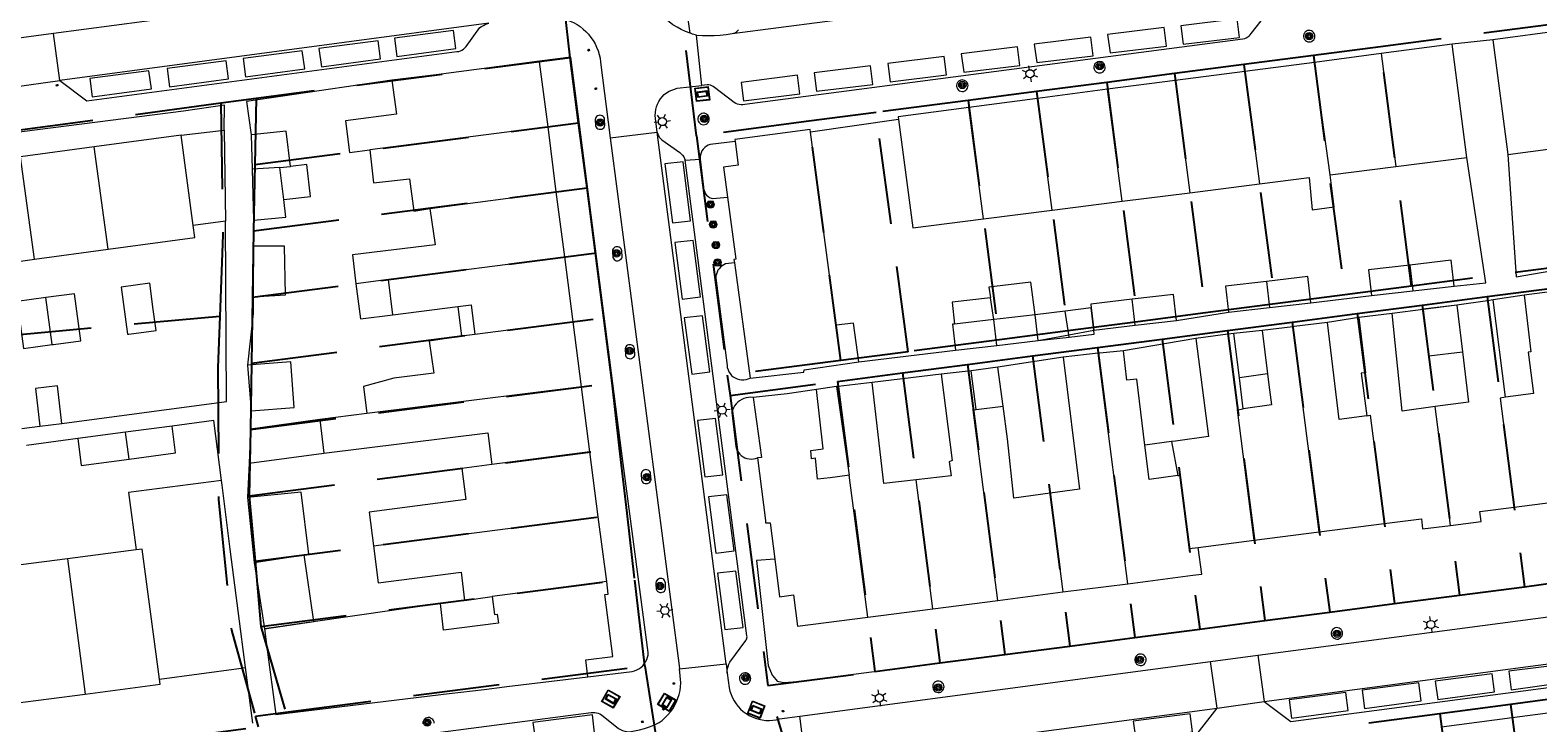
# Model space of a CAD drawing. Header units: metres. Extents: x 89872 to 94585, y 463299 to 469000.
# Tile 195 of 230: x 91169 to 91280, y 466118 to 466169. Entities that reach past the tile are written whole.
import ezdxf
from ezdxf.enums import TextEntityAlignment as Align

# ---------------------------------------------------------------- set-up
doc = ezdxf.new("R2010")
doc.units = ezdxf.units.M
doc.linetypes.add('HIDDEN', pattern=[9.525, 6.35, -3.175])
doc.layers.get('0').update_dxf_attribs({"linetype": 'CONTINUOUS'})
for name, color, linetype, lineweight in [('B-WE-GR-BOOM-S', 251, 'CONTINUOUS', 13), ('B-WE-IE-MEUBILAIR_WEGMEUBILAIR_PAAL-G', 251, 'CONTINUOUS', 13), ('B-WE-IE-TERREINAFSCHEIDING_KUNSTMATIG_MUUR-G', 251, 'CONTINUOUS', 13), ('B-WE-KL-ET_LS_OV_LICHTMAST-S', 251, 'CONTINUOUS', 13), ('B-WE-OG-TOPOGRAFIE_BEBOUWING-GV', 251, 'CONTINUOUS', 13), ('B-WE-OG-TOPOGRAFIE_BEBOUWING_LUIFEL-GV', 251, 'CONTINUOUS', 13), ('B-WE-OG-TOPOGRAFIE_HUISNUMMER-T25', 251, 'CONTINUOUS', 13), ('B-WE-VH-VERHARDING-GV', 251, 'CONTINUOUS', 13), ('B-WE-VV-VERKEERSTEKEN-G', 251, 'CONTINUOUS', 13), ('Percelen', 10, 'HIDDEN', 25)]:
    doc.layers.add(name, color=color, linetype=linetype, lineweight=lineweight)
doc.styles.get("Standard").update_dxf_attribs({"font": 'isocp.shx'})

# ---------------------------------------------------------------- blocks, each defined once
blk = doc.blocks.new('Q_BOOM')
for radius in [0.27, 0.18, 0.09]:
    blk.add_circle((0, 0), radius)
blk = doc.blocks.new('Q_VERKEERSBORD')
for points in [[(-0.5, 0.5), (0.5, 0.5), (0.5, -0.5), (-0.5, -0.5)], [(-0.37, 0.22), (0.36, 0.22), (0.36, -0.21), (-0.37, -0.21)]]:
    blk.add_lwpolyline(points, close=True)
for points in [[(-0.44, 0.46), (0.44, 0.46, -0.414214), (0.46, 0.44), (0.46, -0.44, -0.414214), (0.44, -0.46), (-0.44, -0.46, -0.414214), (-0.46, -0.44), (-0.46, 0.44), (-0.46, 0.44), (-0.46, 0.45), (-0.46, 0.45), (-0.46, 0.45), (-0.46, 0.45), (-0.46, 0.45), (-0.46, 0.45), (-0.46, 0.46), (-0.46, 0.46), (-0.46, 0.46), (-0.45, 0.46), (-0.45, 0.46), (-0.45, 0.46), (-0.45, 0.46), (-0.45, 0.46), (-0.45, 0.46), (-0.44, 0.46), (-0.44, 0.46)], [(-0.29, 0.16), (0.28, 0.16, -0.414214), (0.3, 0.14), (0.3, -0.13, -0.414214), (0.28, -0.16), (-0.29, -0.16, -0.414214), (-0.31, -0.13), (-0.31, 0.14), (-0.31, 0.14), (-0.31, 0.14), (-0.31, 0.14), (-0.31, 0.15), (-0.31, 0.15), (-0.31, 0.15), (-0.3, 0.15), (-0.3, 0.15), (-0.3, 0.15), (-0.3, 0.16), (-0.3, 0.16), (-0.3, 0.16), (-0.3, 0.16), (-0.29, 0.16), (-0.29, 0.16), (-0.29, 0.16), (-0.29, 0.16), (-0.29, 0.16)]]:
    blk.add_lwpolyline(points, format="xyb")
blk = doc.blocks.new('Q_LICHTMAST')
for points in [[(-0.26, 0.15), (-0.52, 0.3)], [(0, 0.3), (0, 0.6)], [(0.26, 0.15), (0.52, 0.3)], [(-0.26, -0.15), (-0.52, -0.3)], [(0, -0.3), (0, -0.6)], [(0.26, -0.15), (0.52, -0.3)]]:
    blk.add_lwpolyline(points)
blk.add_circle((0, 0), 0.3)
blk = doc.blocks.new('Q_PAAL_STEEN')
for points in [[(-0.5, 0.5), (0.5, 0.5), (0.5, -0.5), (-0.5, -0.5)], [(-0.1, 0.3), (0.1, 0.3), (0.1, -0.3), (-0.1, -0.3)]]:
    blk.add_lwpolyline(points, close=True)
blk.add_lwpolyline([(-0.4, 0.5), (0.4, 0.5, -0.414214), (0.5, 0.4), (0.5, -0.4, -0.414214), (0.4, -0.5), (-0.4, -0.5, -0.414214), (-0.5, -0.4), (-0.5, 0.4), (-0.5, 0.4), (-0.5, 0.4), (-0.5, 0.4), (-0.5, 0.4), (-0.5, 0.5), (-0.5, 0.5), (-0.5, 0.5), (-0.5, 0.5), (-0.5, 0.5), (-0.5, 0.5), (-0.5, 0.5), (-0.5, 0.5), (-0.5, 0.5), (-0.4, 0.5), (-0.4, 0.5), (-0.4, 0.5), (-0.4, 0.5), (-0.4, 0.5)], format="xyb")
blk = doc.blocks.new('Q_PAALTJE')
at = {"xscale": 0.1, "yscale": 0.1, "zscale": 0.01}
blk.add_blockref('Q_PAAL_STEEN', (0, 0), dxfattribs=at)

msp = doc.modelspace()

# ---------------------------------------------------------------- linework, layer by layer
at = {"layer": 'B-WE-IE-TERREINAFSCHEIDING_KUNSTMATIG_MUUR-G'}
for p, q in [((91179.89, 466161.68), (91183.06, 466162.03)), ((91183.17, 466155.32), (91180.79, 466155.01))]:
    msp.add_line(p, q, dxfattribs=at)
at = {"layer": 'B-WE-OG-TOPOGRAFIE_BEBOUWING-GV'}
for p, q in [((91281.8, 466169.38), (91276.68, 466168.71)), ((91273.67, 466168.37), (91268.44, 466167.69)), ((91274.76, 466160.02), (91273.67, 466168.37)), ((91276.68, 466168.71), (91277.77, 466160.25)), ((91263.5, 466167.04), (91258.37, 466166.37)), ((91268.44, 466167.69), (91263.5, 466167.04)), ((91264.67, 466158.74), (91263.5, 466167.04)), ((91268.44, 466167.69), (91269.52, 466159.35)), ((91258.37, 466166.37), (91253.23, 466165.7)), ((91258.37, 466166.37), (91259.45, 466158.08)), ((91248.25, 466165.05), (91243.08, 466164.38)), ((91253.23, 466165.7), (91248.25, 466165.05)), ((91249.32, 466156.79), (91248.25, 466165.05)), ((91253.23, 466165.7), (91254.31, 466157.42)), ((91243.08, 466164.38), (91238.02, 466163.72)), ((91239.1, 466155.49), (91238.02, 466163.72)), ((91244.16, 466156.14), (91243.08, 466164.38)), ((91179.89, 466161.68), (91173.47, 466160.81)), ((91180.79, 466155.01), (91179.89, 466161.68)), ((91185.06, 466161.69), (91185.13, 466159.16)), ((91206.96, 466162.29), (91193.81, 466160.59)), ((91207.57, 466157.5), (91206.96, 466162.29)), ((91173.47, 466160.81), (91168.04, 466160.07)), ((91174.5, 466153.25), (91173.47, 466160.81)), ((91277.77, 466160.25), (91282.9, 466160.92)), ((91169.07, 466152.51), (91168.04, 466160.07)), ((91187.18, 466159.28), (91185.13, 466159.16)), ((91185.13, 466159.16), (91185.23, 466155.41)), ((91264.67, 466158.74), (91269.52, 466159.35)), ((91269.52, 466159.35), (91274.76, 466160.02)), ((91254.31, 466157.42), (91259.45, 466158.08)), ((91198.25, 466156.25), (91207.57, 466157.5)), ((91208.2, 466152.69), (91207.57, 466157.5)), ((91249.32, 466156.79), (91254.31, 466157.42)), ((91239.1, 466155.49), (91244.16, 466156.14)), ((91244.16, 466156.14), (91249.32, 466156.79)), ((91163.65, 466151.77), (91169.07, 466152.51)), ((91169.07, 466152.51), (91174.5, 466153.25)), ((91195.18, 466151.01), (91208.2, 466152.69)), ((91208.81, 466147.91), (91208.2, 466152.69)), ((91220.71, 466152.26), (91221.87, 466143.75)), ((91270.54, 466152.09), (91270.76, 466150.18)), ((91195.18, 466151.01), (91192.78, 466150.7)), ((91195.5, 466148.41), (91195.18, 466151.01)), ((91259.98, 466150.88), (91260.2, 466148.96)), ((91267.72, 466149.83), (91270.76, 466150.18)), ((91270.76, 466150.18), (91273.81, 466150.53)), ((91170.38, 466146.22), (91169.91, 466149.69)), ((91250.27, 466147.64), (91250.05, 466149.56)), ((91260.2, 466148.96), (91263.25, 466149.31)), ((91277.6, 466142.33), (91276.69, 466149.51)), ((91281.07, 466150.14), (91278.99, 466149.87)), ((91195.5, 466148.41), (91200.3, 466149.03)), ((91240.08, 466146.15), (91239.86, 466148.07)), ((91247.04, 466148.93), (91247.23, 466147.29)), ((91250.27, 466147.64), (91253.32, 466147.99)), ((91257.16, 466148.61), (91260.2, 466148.96)), ((91269.25, 466148.51), (91266.78, 466148.21)), ((91208.81, 466147.91), (91201.57, 466146.97)), ((91209.43, 466143.11), (91208.81, 466147.91)), ((91247.23, 466147.29), (91250.27, 466147.64)), ((91247.23, 466147.29), (91247.23, 466147.29)), ((91257.98, 466143.76), (91257.57, 466147.04)), ((91261.91, 466147.54), (91259.64, 466147.25)), ((91259.64, 466147.25), (91260.04, 466144.05)), ((91263.86, 466132.41), (91261.91, 466147.54)), ((91237.03, 466145.8), (91240.08, 466146.15)), ((91240.08, 466146.15), (91243.12, 466146.51)), ((91187.98, 466144.95), (91184.79, 466144.7)), ((91184.79, 466144.7), (91185.05, 466141.33)), ((91247.54, 466145.58), (91244.96, 466145.3)), ((91249.73, 466128.58), (91247.54, 466145.58)), ((91240.15, 466144.56), (91238.17, 466144.28)), ((91238.55, 466141.44), (91238.17, 466144.28)), ((91240.55, 466141.68), (91240.15, 466144.56)), ((91209.43, 466143.11), (91193.59, 466141.13)), ((91210.05, 466138.31), (91209.43, 466143.11)), ((91228.24, 466143.12), (91229.19, 466136.59)), ((91238.55, 466141.44), (91240.55, 466141.68)), ((91273.55, 466132.88), (91272.42, 466141.64)), ((91169.46, 466140.2), (91171.09, 466140.41)), ((91179.22, 466140.21), (91175.8, 466139.76)), ((91193.59, 466141.13), (91190.13, 466140.7)), ((91175.8, 466139.76), (91172.26, 466139.28)), ((91176.06, 466137.77), (91175.8, 466139.76)), ((91210.05, 466138.31), (91202.81, 466137.37)), ((91210.67, 466133.52), (91210.05, 466138.31)), ((91230.56, 466126.12), (91229.19, 466136.59)), ((91235.35, 466126.73), (91234.13, 466136.23)), ((91244, 466135.25), (91244.95, 466127.97)), ((91278.25, 466134.23), (91283.05, 466134.85)), ((91194.09, 466131.38), (91210.67, 466133.52)), ((91211.29, 466128.73), (91210.67, 466133.52)), ((91259.07, 466131.79), (91263.86, 466132.41)), ((91263.86, 466132.41), (91268.66, 466133.02)), ((91254.93, 466131.26), (91259.07, 466131.79)), ((91171.51, 466130.42), (91166.15, 466129.73)), ((91176.58, 466131.07), (91171.51, 466130.42)), ((91171.51, 466130.42), (91172.82, 466120.44)), ((91211.29, 466128.73), (91202.85, 466127.64)), ((91240.14, 466127.35), (91244.95, 466127.97)), ((91244.95, 466127.97), (91249.73, 466128.58)), ((91235.35, 466126.73), (91240.14, 466127.35)), ((91230.56, 466126.12), (91235.35, 466126.73)), ((91167.46, 466119.75), (91172.82, 466120.44)), ((91283.31, 466119.38), (91278.09, 466118.68)), ((91278.09, 466118.68), (91272.88, 466117.99)), ((91278.09, 466118.68), (91279.53, 466107.88))]:
    msp.add_line(p, q, dxfattribs=at)
for points in [[(91206.33, 466167.12), (91198.72, 466166.11), (91195.44, 466165.72)], [(91206.96, 466162.29), (91206.34, 466167.08), (91206.33, 466167.12)], [(91195.44, 466165.72), (91195.78, 466163.23), (91192.01, 466162.72), (91192.32, 466160.4), (91193.81, 466160.59)], [(91238.02, 466163.72), (91232.8, 466163.03), (91232.82, 466162.83)], [(91232.82, 466162.83), (91233.87, 466154.83), (91239.1, 466155.49)], [(91187.96, 466159.36), (91187.63, 466161.96), (91185.06, 466161.69)], [(91226.32, 466161.9), (91226.29, 466162.09), (91220.74, 466161.35), (91220.76, 466161.2)], [(91229.89, 466144.94), (91229.49, 466147.79), (91228.22, 466147.64), (91226.32, 466161.9)], [(91193.81, 466160.59), (91194.09, 466158.15), (91196.74, 466158.45), (91197.07, 466156.07), (91198.25, 466156.25)], [(91220.76, 466161.2), (91221, 466159.45), (91219.9, 466159.31), (91220.2, 466157.09)], [(91259.45, 466158.08), (91263.12, 466158.54), (91263.33, 466156.17), (91264.97, 466156.38), (91264.67, 466158.74)], [(91185.23, 466155.41), (91187.61, 466155.61), (91187.46, 466156.92)], [(91220.2, 466157.09), (91220.81, 466152.51), (91220.68, 466152.49), (91220.71, 466152.26)], [(91198.25, 466156.25), (91198.64, 466153.57), (91192.54, 466152.83), (91192.78, 466150.7)], [(91174.5, 466153.25), (91180.91, 466154.12), (91180.79, 466155.01)], [(91273.81, 466150.53), (91273.59, 466152.45), (91270.54, 466152.09)], [(91270.54, 466152.09), (91267.5, 466151.74), (91267.72, 466149.83)], [(91175.47, 466150.45), (91175.94, 466146.98), (91176.04, 466147), (91178.05, 466147.27), (91177.84, 466148.82), (91177.58, 466150.74), (91175.47, 466150.45)], [(91192.78, 466150.7), (91193.12, 466148.11), (91195.5, 466148.41)], [(91259.98, 466150.88), (91256.94, 466150.52), (91257.16, 466148.61)], [(91263.25, 466149.31), (91263.03, 466151.23), (91259.98, 466150.88)], [(91169.91, 466149.69), (91167.8, 466149.4), (91168.27, 466145.94), (91170.38, 466146.22)], [(91170.38, 466146.22), (91170.48, 466146.23), (91172.49, 466146.5), (91172.02, 466149.97), (91169.91, 466149.69)], [(91250.05, 466149.56), (91247.01, 466149.2), (91247.04, 466148.93)], [(91253.32, 466147.99), (91253.1, 466149.91), (91250.05, 466149.56)], [(91276.69, 466149.51), (91276.28, 466149.45), (91274.02, 466149.13)], [(91278.99, 466149.87), (91279.47, 466145.69), (91279.27, 466145.66), (91279.67, 466142.6), (91277.6, 466142.33)], [(91266.78, 466148.21), (91267.27, 466144.13), (91266.95, 466144.1), (91267.37, 466140.97)], [(91272.42, 466141.64), (91269.98, 466141.32), (91269.25, 466148.51)], [(91200.58, 466146.83), (91198.19, 466146.47), (91198.53, 466144.11), (91195.59, 466143.75), (91193.34, 466143.12), (91193.59, 466141.13)], [(91236.94, 466147.73), (91236.81, 466147.72), (91237.03, 466145.8)], [(91257.57, 466147.04), (91257.11, 466146.98), (91254.75, 466146.66)], [(91264.46, 466147.85), (91262.01, 466147.55), (91261.91, 466147.54)], [(91267.37, 466140.97), (91265.33, 466140.7), (91264.46, 466147.85)], [(91249.41, 466145.77), (91247.67, 466145.59), (91247.54, 466145.58)], [(91251, 466138.81), (91250.4, 466143.67), (91249.67, 466143.59), (91249.41, 466145.77)], [(91254.75, 466146.66), (91255.7, 466139.43), (91253.25, 466139.1), (91252.95, 466139.06)], [(91185.05, 466141.33), (91188.24, 466141.58), (91187.98, 466144.95)], [(91221.87, 466143.75), (91225.84, 466144.18), (91225.85, 466144.36), (91229.89, 466144.94)], [(91244.96, 466145.3), (91246.18, 466135.55), (91244, 466135.25)], [(91274.43, 466145.68), (91274.87, 466141.96), (91272.42, 466141.64)], [(91235.96, 466144.03), (91236.77, 466137.66), (91236.56, 466137.58), (91236.7, 466136.53), (91234.13, 466136.23)], [(91238.17, 466144.28), (91237.96, 466144.26), (91235.96, 466144.03)], [(91171.09, 466140.41), (91170.78, 466143.17), (91169.14, 466142.99), (91169.46, 466140.2)], [(91226.77, 466142.9), (91224.61, 466142.58), (91222.1, 466142.32)], [(91229.19, 466136.59), (91229.04, 466136.57), (91227.77, 466136.4), (91226.85, 466136.28), (91226.7, 466137.83), (91226.39, 466137.8), (91226.35, 466138.41), (91227.26, 466138.53), (91226.77, 466142.9)], [(91230.88, 466143.43), (91228.37, 466143.13), (91228.24, 466143.12)], [(91234.13, 466136.23), (91231.74, 466135.96), (91230.88, 466143.43)], [(91222.1, 466142.32), (91222.7, 466137.9), (91222.42, 466137.86)], [(91240.14, 466127.35), (91238.33, 466141.41), (91238.55, 466141.44)], [(91244, 466135.25), (91241.33, 466134.88), (91240.87, 466139.26), (91240.55, 466141.68)], [(91259.07, 466131.79), (91257.83, 466141.41), (91258.26, 466141.47)], [(91277.6, 466142.33), (91277.21, 466142.27), (91278.25, 466134.23)], [(91176.06, 466137.77), (91179.48, 466138.23), (91179.22, 466140.21)], [(91267.37, 466140.97), (91267.63, 466141.01), (91268.66, 466133.02)], [(91172.26, 466139.28), (91172.52, 466137.3), (91176.06, 466137.77)], [(91190.43, 466138.22), (91202.51, 466139.72), (91202.81, 466137.37)], [(91202.81, 466137.37), (91200.59, 466137.09), (91200.89, 466134.78), (91193.77, 466133.86), (91194.09, 466131.38)], [(91222.42, 466137.86), (91223.01, 466133.25), (91223, 466133.06), (91223.34, 466133.08), (91223.69, 466130.38)], [(91182.86, 466136.2), (91176, 466135.3), (91176.58, 466131.07)], [(91184.65, 466122.39), (91184.3, 466125.06), (91183.51, 466131.12), (91182.91, 466135.86), (91182.86, 466136.2)], [(91253.44, 466136.55), (91253.57, 466136.57), (91254.27, 466131.17), (91254.93, 466131.26)], [(91273.55, 466132.88), (91275.81, 466133.16), (91275.71, 466133.91), (91278.25, 466134.23)], [(91268.66, 466133.02), (91271.4, 466133.37), (91271.49, 466132.63), (91273.55, 466132.88)], [(91194.09, 466131.38), (91194.44, 466128.65), (91200.55, 466129.44), (91200.79, 466127.35), (91202.85, 466127.64)], [(91249.73, 466128.58), (91254.53, 466129.2), (91255.19, 466129.28), (91254.93, 466131.26)], [(91178.29, 466121.54), (91177.01, 466131.13), (91176.58, 466131.07)], [(91223.69, 466130.38), (91224.04, 466127.62), (91225.07, 466127.75), (91225.36, 466125.45), (91230.56, 466126.12)], [(91209.91, 466121.71), (91209.76, 466122.96), (91211.75, 466123.21), (91211.16, 466127.78), (91211.4, 466127.81), (91211.29, 466128.73)], [(91202.85, 466127.64), (91203.02, 466126.32), (91203.22, 466126.34), (91203.3, 466125.67), (91199.26, 466125.14), (91199.04, 466127.11), (91186.05, 466125.26)], [(91186.05, 466125.26), (91186.22, 466123.9), (91186.87, 466118.93)], [(91178.29, 466121.54), (91184.16, 466122.33), (91184.65, 466122.39)], [(91172.82, 466120.44), (91178.34, 466121.16), (91178.29, 466121.54)], [(91186.87, 466118.93), (91199.66, 466120.47), (91202.24, 466120.78), (91203.76, 466120.97), (91203.92, 466120.99), (91209.91, 466121.71)]]:
    msp.add_lwpolyline(points, dxfattribs=at)
at = {"layer": 'B-WE-OG-TOPOGRAFIE_BEBOUWING_LUIFEL-GV'}
for p, q in [((91187.18, 466159.28), (91187.96, 466159.36)), ((91187.46, 466156.92), (91187.18, 466159.28)), ((91185.21, 466153.47), (91185.21, 466150.38)), ((91185.22, 466153.47), (91185.21, 466153.47)), ((91239.86, 466148.07), (91239.6, 466149.67)), ((91274.02, 466149.13), (91274.43, 466145.68)), ((91200.3, 466149.03), (91200.58, 466146.83)), ((91239.86, 466148.07), (91236.94, 466147.73)), ((91245.11, 466148.69), (91242.9, 466148.42)), ((91243.12, 466146.51), (91242.9, 466148.42)), ((91247.04, 466148.93), (91245.11, 466148.69)), ((91245.39, 466146.94), (91245.11, 466148.69)), ((91271.54, 466148.81), (91271.95, 466145.38)), ((91201.57, 466146.97), (91200.58, 466146.83)), ((91245.41, 466146.77), (91245.39, 466146.94)), ((91243.12, 466146.51), (91245.41, 466146.77)), ((91271.95, 466145.38), (91274.43, 466145.68)), ((91260.04, 466144.05), (91257.98, 466143.76)), ((91258.26, 466141.47), (91257.98, 466143.76)), ((91190.13, 466140.7), (91185, 466139.98)), ((91190.13, 466140.7), (91190.43, 466138.22)), ((91185, 466139.98), (91184.9, 466137.47)), ((91252.95, 466139.06), (91251, 466138.81)), ((91252.95, 466139.06), (91253.44, 466136.55)), ((91184.9, 466137.47), (91190.43, 466138.22)), ((91188.74, 466135.33), (91184.8, 466134.93)), ((91184.8, 466134.93), (91185.28, 466130.14)), ((91185.28, 466130.14), (91188.96, 466130.71))]:
    msp.add_line(p, q, dxfattribs=at)
for points in [[(91187.46, 466156.92), (91189.44, 466157.15), (91189.17, 466159.51), (91187.96, 466159.36)], [(91185.21, 466150.38), (91185.21, 466149.74), (91187.59, 466149.89), (91187.53, 466153.49), (91185.22, 466153.47)], [(91242.9, 466148.42), (91242.57, 466150.82), (91239.48, 466150.45), (91239.6, 466149.67)], [(91200.3, 466149.03), (91201.29, 466149.16), (91201.57, 466146.97)], [(91239.6, 466149.67), (91236.79, 466149.36), (91236.94, 466147.73)], [(91274.02, 466149.13), (91271.54, 466148.83), (91271.54, 466148.81)], [(91242.9, 466148.42), (91240.32, 466148.12), (91239.86, 466148.07)], [(91247.23, 466147.29), (91247.04, 466148.93), (91247.04, 466148.93)], [(91245.41, 466146.77), (91247.26, 466146.99), (91247.23, 466147.29)], [(91260.04, 466144.05), (91260.14, 466143.25), (91260.34, 466141.77), (91258.26, 466141.47)], [(91253.44, 466136.55), (91251.31, 466136.26), (91251, 466138.81)], [(91188.96, 466130.71), (91189.31, 466130.77), (91188.74, 466135.33)], [(91185.28, 466130.14), (91185.57, 466128.28), (91186.05, 466125.26)], [(91186.05, 466125.26), (91189.68, 466125.78), (91188.96, 466130.71)]]:
    msp.add_lwpolyline(points, dxfattribs=at)
at = {"layer": 'B-WE-VH-VERHARDING-GV'}
for p, q in [((91204.42, 466173.67), (91170.48, 466169.16)), ((91220.54, 466169.18), (91259.85, 466174.27)), ((91217.44, 466169.19), (91217, 466172.47)), ((91170.48, 466169.16), (91167.01, 466168.7)), ((91170.94, 466165.71), (91170.48, 466169.16)), ((91202.59, 466169.94), (91170.94, 466165.71)), ((91218.32, 466165.34), (91217.92, 466169.05)), ((91276.68, 466168.71), (91273.67, 466168.37)), ((91208.65, 466167.43), (91206.33, 466167.12)), ((91167.43, 466165.22), (91170.94, 466165.71)), ((91195.44, 466165.72), (91184.72, 466164.16)), ((91183.06, 466162.03), (91183.1, 466163.87)), ((91184.72, 466164.16), (91185.06, 466161.69)), ((91232.82, 466162.83), (91226.32, 466161.9)), ((91183.06, 466162.03), (91183.17, 466155.32)), ((91211.55, 466161.46), (91215.01, 466161.9)), ((91211.55, 466161.46), (91216.63, 466122.53)), ((91220.1, 466122.68), (91215.01, 466161.9)), ((91277.77, 466160.25), (91278.4, 466151.22)), ((91217.09, 466159.82), (91218.18, 466159.91)), ((91276.15, 466150.77), (91274.76, 466160.02)), ((91185.23, 466155.41), (91185.22, 466153.47)), ((91185.22, 466153.47), (91185.21, 466150.38)), ((91278.4, 466151.22), (91280.94, 466151.65)), ((91273.81, 466150.53), (91276.15, 466150.77)), ((91263.25, 466149.31), (91267.72, 466149.83)), ((91274.02, 466149.13), (91271.54, 466148.81)), ((91278.99, 466149.87), (91276.69, 466149.51)), ((91253.32, 466147.99), (91257.16, 466148.61)), ((91266.78, 466148.21), (91264.46, 466147.85)), ((91271.54, 466148.81), (91269.25, 466148.51)), ((91243.12, 466146.51), (91245.39, 466146.94)), ((91245.39, 466146.94), (91247.23, 466147.29)), ((91259.64, 466147.25), (91257.57, 466147.04)), ((91229.89, 466144.94), (91237.03, 466145.8)), ((91254.75, 466146.66), (91249.41, 466145.77)), ((91244.96, 466145.3), (91240.15, 466144.56)), ((91235.96, 466144.03), (91230.88, 466143.43)), ((91228.24, 466143.12), (91226.77, 466142.9)), ((91185.05, 466141.33), (91185, 466139.98)), ((91168.15, 466140.02), (91169.46, 466140.2)), ((91172.26, 466139.28), (91168.49, 466138.78)), ((91184.9, 466137.47), (91184.8, 466134.93)), ((91259.34, 466123.3), (91310.78, 466130.13)), ((91259.79, 466119.89), (91311.16, 466126.69)), ((91185.18, 466118.28), (91184.65, 466122.39)), ((91216.63, 466122.53), (91216.66, 466122.31)), ((91216.66, 466122.31), (91220.1, 466122.68)), ((91220.1, 466122.68), (91220.19, 466121.99)), ((91225.54, 466118.81), (91255.84, 466122.84)), ((91255.84, 466122.84), (91259.34, 466123.3)), ((91256.32, 466119.41), (91255.84, 466122.84)), ((91259.34, 466123.3), (91259.79, 466119.89)), ((91209.91, 466121.71), (91213.18, 466122.1)), ((91220.19, 466121.99), (91220.32, 466120.9)), ((91225.98, 466115.38), (91256.32, 466119.41)), ((91256.32, 466119.41), (91259.79, 466119.89)), ((91225.98, 466115.38), (91225.54, 466118.81))]:
    msp.add_line(p, q, dxfattribs=at)
for points in [[(91217.44, 466169.19), (91217.11, 466169.32), (91216.79, 466169.47), (91216.48, 466169.63), (91216.18, 466169.82), (91215.89, 466170.02), (91215.62, 466170.24), (91215.35, 466170.48), (91215.11, 466170.73), (91214.88, 466171), (91214.67, 466171.28), (91214.47, 466171.57), (91214.31, 466171.86), (91214.16, 466172.15), (91214.02, 466172.46), (91213.91, 466172.77), (91213.81, 466173.08), (91213.73, 466173.41), (91213.67, 466173.73)], [(91208.33, 466170.19), (91208.59, 466170.09), (91208.85, 466169.97), (91209.1, 466169.84), (91209.33, 466169.68), (91209.55, 466169.5), (91209.76, 466169.31), (91209.95, 466169.11), (91210.13, 466168.88), (91210.29, 466168.65), (91210.43, 466168.41), (91210.55, 466168.15), (91210.65, 466167.89), (91210.74, 466167.62), (91210.8, 466167.34), (91210.84, 466167.06), (91211.55, 466161.46)], [(91259.92, 466170.57), (91258.81, 466169.18), (91258.75, 466169.07), (91258.67, 466168.97), (91258.58, 466168.89), (91258.47, 466168.82), (91258.35, 466168.77), (91258.23, 466168.75), (91221.47, 466163.94), (91221.33, 466163.91), (91221.2, 466163.91), (91221.06, 466163.92), (91220.93, 466163.95), (91220.81, 466164.01), (91220.69, 466164.07), (91219.25, 466165.19), (91219.15, 466165.26), (91219.05, 466165.31), (91218.94, 466165.35), (91218.83, 466165.38), (91218.71, 466165.39), (91218.32, 466165.34)], [(91253.64, 466169.74), (91253.82, 466168.38), (91257.97, 466168.88), (91257.8, 466170.26), (91253.64, 466169.74)], [(91170.94, 466165.71), (91172.93, 466164.19), (91200.24, 466167.83), (91200.37, 466167.85), (91200.5, 466167.89), (91200.61, 466167.95), (91200.72, 466168.02), (91200.82, 466168.11), (91200.91, 466168.22), (91201.94, 466169.6), (91202.06, 466169.68), (91202.19, 466169.76), (91202.32, 466169.83), (91202.45, 466169.89), (91202.59, 466169.94)], [(91195.63, 466168.82), (91195.81, 466167.47), (91200.17, 466168.07), (91199.99, 466169.39), (91195.63, 466168.82)], [(91217.92, 466169.05), (91217.82, 466169.07), (91217.72, 466169.1), (91217.63, 466169.13), (91217.53, 466169.16), (91217.44, 466169.19)], [(91217.92, 466169.05), (91218.36, 466169.02), (91218.8, 466169.01), (91219.23, 466169.02), (91219.67, 466169.05), (91220.11, 466169.1), (91220.54, 466169.18)], [(91220.54, 466169.18), (91220.65, 466169.19), (91220.76, 466169.23), (91220.86, 466169.29), (91220.94, 466169.36), (91221.01, 466169.45)], [(91248.25, 466169.09), (91248.43, 466167.74), (91252.58, 466168.24), (91252.41, 466169.61), (91248.25, 466169.09)], [(91263.21, 466168.56), (91263.3, 466168.59), (91263.38, 466168.64), (91263.45, 466168.71), (91263.5, 466168.79), (91263.53, 466168.88), (91263.54, 466168.98), (91263.53, 466169.07), (91263.49, 466169.16), (91263.44, 466169.24), (91263.37, 466169.31), (91263.28, 466169.36), (91263.19, 466169.39), (91263.1, 466169.39), (91263, 466169.38), (91262.91, 466169.34), (91262.83, 466169.28), (91262.77, 466169.2), (91262.72, 466169.11), (91262.7, 466169.02), (91262.7, 466168.92), (91262.73, 466168.82), (91262.77, 466168.73), (91262.84, 466168.66), (91262.92, 466168.6), (91263.01, 466168.56), (91263.11, 466168.55), (91263.21, 466168.56)], [(91190.06, 466168.06), (91190.24, 466166.7), (91194.59, 466167.3), (91194.42, 466168.63), (91190.06, 466168.06)], [(91237.45, 466167.66), (91237.63, 466166.31), (91241.78, 466166.8), (91241.61, 466168.18), (91237.45, 466167.66)], [(91242.84, 466168.37), (91243.02, 466167.02), (91247.17, 466167.52), (91247, 466168.9), (91242.84, 466168.37)], [(91178.86, 466166.58), (91179.04, 466165.23), (91183.39, 466165.83), (91183.22, 466167.15), (91178.86, 466166.58)], [(91184.47, 466167.32), (91184.65, 466165.97), (91189.01, 466166.57), (91188.83, 466167.89), (91184.47, 466167.32)], [(91213.18, 466122.1), (91213.35, 466122.15), (91213.51, 466122.22), (91213.67, 466122.3), (91213.82, 466122.41), (91213.95, 466122.53), (91214.06, 466122.67), (91214.16, 466122.82), (91214.25, 466122.98), (91214.3, 466123.15), (91214.35, 466123.32), (91214.36, 466123.5), (91212.38, 466138.39), (91208.65, 466167.43)], [(91232.02, 466166.96), (91232.2, 466165.61), (91236.35, 466166.11), (91236.19, 466167.48), (91232.02, 466166.96)], [(91247.74, 466166.26), (91247.83, 466166.3), (91247.91, 466166.35), (91247.98, 466166.42), (91248.03, 466166.5), (91248.06, 466166.59), (91248.07, 466166.69), (91248.05, 466166.78), (91248.02, 466166.87), (91247.97, 466166.95), (91247.9, 466167.02), (91247.81, 466167.07), (91247.72, 466167.09), (91247.62, 466167.1), (91247.53, 466167.09), (91247.44, 466167.04), (91247.36, 466166.99), (91247.29, 466166.91), (91247.25, 466166.82), (91247.23, 466166.72), (91247.23, 466166.62), (91247.26, 466166.53), (91247.3, 466166.44), (91247.37, 466166.36), (91247.45, 466166.31), (91247.54, 466166.27), (91247.64, 466166.26), (91247.74, 466166.26)], [(91173.16, 466165.84), (91173.34, 466164.49), (91177.7, 466165.09), (91177.52, 466166.41), (91173.16, 466165.84)], [(91221.2, 466165.56), (91221.39, 466164.21), (91225.53, 466164.71), (91225.37, 466166.09), (91221.2, 466165.56)], [(91226.6, 466166.26), (91226.78, 466164.91), (91230.93, 466165.41), (91230.76, 466166.79), (91226.6, 466166.26)], [(91237.62, 466164.9), (91237.71, 466164.93), (91237.79, 466164.99), (91237.86, 466165.06), (91237.91, 466165.14), (91237.94, 466165.23), (91237.95, 466165.33), (91237.93, 466165.42), (91237.9, 466165.51), (91237.85, 466165.59), (91237.78, 466165.66), (91237.69, 466165.7), (91237.6, 466165.73), (91237.51, 466165.74), (91237.41, 466165.72), (91237.32, 466165.68), (91237.24, 466165.63), (91237.18, 466165.55), (91237.13, 466165.46), (91237.11, 466165.36), (91237.11, 466165.26), (91237.14, 466165.17), (91237.18, 466165.08), (91237.25, 466165), (91237.33, 466164.95), (91237.42, 466164.91), (91237.52, 466164.89), (91237.62, 466164.9)], [(91215.01, 466161.9), (91214.88, 466162.9), (91214.87, 466163.12), (91214.88, 466163.34), (91214.91, 466163.55), (91214.96, 466163.76), (91215.04, 466163.96), (91215.14, 466164.16), (91215.26, 466164.34), (91215.39, 466164.5), (91215.54, 466164.66), (91215.71, 466164.79), (91215.9, 466164.91), (91216.09, 466165), (91216.29, 466165.07), (91216.5, 466165.13), (91218.32, 466165.34)], [(91183.1, 466163.87), (91180.06, 466163.44), (91149.85, 466159.57), (91135.01, 466157.68)], [(91210.46, 466162.34), (91210.51, 466162.26), (91210.57, 466162.19), (91210.64, 466162.14), (91210.73, 466162.11), (91210.82, 466162.1), (91210.92, 466162.12), (91211, 466162.15), (91211.07, 466162.21), (91211.13, 466162.28), (91211.16, 466162.37), (91211.14, 466162.83), (91211.12, 466162.92), (91211.08, 466162.99), (91211.02, 466163.05), (91210.95, 466163.1), (91210.87, 466163.13), (91210.79, 466163.14), (91210.7, 466163.13), (91210.62, 466163.09), (91210.55, 466163.04), (91210.5, 466162.98), (91210.46, 466162.9), (91210.45, 466162.82), (91210.46, 466162.34)], [(91218.53, 466162.45), (91218.62, 466162.48), (91218.7, 466162.53), (91218.77, 466162.6), (91218.82, 466162.68), (91218.85, 466162.78), (91218.86, 466162.87), (91218.85, 466162.97), (91218.81, 466163.06), (91218.76, 466163.14), (91218.69, 466163.2), (91218.6, 466163.25), (91218.51, 466163.28), (91218.42, 466163.29), (91218.32, 466163.27), (91218.23, 466163.23), (91218.15, 466163.17), (91218.09, 466163.09), (91218.04, 466163.01), (91218.02, 466162.91), (91218.02, 466162.81), (91218.05, 466162.71), (91218.09, 466162.63), (91218.16, 466162.55), (91218.24, 466162.49), (91218.33, 466162.46), (91218.43, 466162.44), (91218.53, 466162.45)], [(91215.01, 466161.9), (91215.04, 466161.77), (91215.1, 466161.65), (91215.17, 466161.53), (91215.26, 466161.42), (91215.36, 466161.33), (91216.68, 466160.39), (91216.79, 466160.3), (91216.88, 466160.19), (91216.97, 466160.08), (91217.03, 466159.95), (91217.09, 466159.82)], [(91220.76, 466161.2), (91218.93, 466160.97), (91218.78, 466160.92), (91218.65, 466160.85), (91218.52, 466160.75), (91218.41, 466160.64), (91218.32, 466160.51), (91218.25, 466160.37), (91218.2, 466160.22), (91218.18, 466160.07), (91218.18, 466159.91)], [(91215.58, 466159.55), (91216.14, 466155.19), (91217.48, 466155.35), (91216.92, 466159.69), (91215.58, 466159.55)], [(91220.19, 466121.99), (91220.19, 466122.15), (91220.21, 466122.32), (91220.25, 466122.48), (91220.3, 466122.64), (91220.37, 466122.8), (91221.55, 466124.39), (91221.59, 466124.45), (91221.62, 466124.51), (91221.64, 466124.58), (91221.65, 466124.65), (91221.64, 466124.73), (91217.09, 466159.82)], [(91218.18, 466159.91), (91218.42, 466157.83), (91218.43, 466157.7), (91218.47, 466157.58), (91218.52, 466157.46), (91218.58, 466157.35), (91218.66, 466157.24), (91218.76, 466157.16), (91218.87, 466157.08), (91218.99, 466157.03), (91219.11, 466156.99), (91220.2, 466157.09)], [(91218.77, 466156.37), (91219.2, 466156.38), (91219.18, 466156.78), (91218.76, 466156.77), (91218.77, 466156.37)], [(91171.09, 466140.41), (91183.25, 466142.03), (91183.17, 466155.32)], [(91218.96, 466154.89), (91219.39, 466154.9), (91219.37, 466155.3), (91218.95, 466155.29), (91218.96, 466154.89)], [(91216.31, 466153.75), (91216.86, 466149.58), (91218.2, 466149.75), (91217.66, 466153.89), (91216.31, 466153.75)], [(91219.15, 466153.38), (91219.58, 466153.39), (91219.56, 466153.79), (91219.14, 466153.78), (91219.15, 466153.38)], [(91211.74, 466152.65), (91211.78, 466152.56), (91211.84, 466152.49), (91211.92, 466152.44), (91212, 466152.41), (91212.1, 466152.4), (91212.19, 466152.42), (91212.27, 466152.46), (91212.35, 466152.51), (91212.4, 466152.59), (91212.44, 466152.67), (91212.41, 466153.14), (91212.39, 466153.22), (91212.35, 466153.29), (91212.29, 466153.36), (91212.22, 466153.4), (91212.14, 466153.43), (91212.06, 466153.44), (91211.97, 466153.43), (91211.9, 466153.4), (91211.83, 466153.35), (91211.77, 466153.28), (91211.73, 466153.21), (91211.72, 466153.12), (91211.74, 466152.65)], [(91219.31, 466152.04), (91219.74, 466152.05), (91219.72, 466152.46), (91219.3, 466152.45), (91219.31, 466152.04)], [(91220.71, 466152.26), (91220.06, 466152.17), (91219.93, 466152.1), (91219.8, 466152.03), (91219.69, 466151.93), (91219.59, 466151.82), (91219.5, 466151.7), (91219.43, 466151.56), (91219.38, 466151.42), (91219.35, 466151.28), (91219.35, 466151.13), (91220.17, 466144.68), (91220.19, 466144.52), (91220.24, 466144.36), (91220.31, 466144.22), (91220.4, 466144.08), (91220.51, 466143.95), (91220.63, 466143.85), (91220.77, 466143.76), (91220.92, 466143.69), (91221.08, 466143.64), (91221.24, 466143.62), (91221.4, 466143.62), (91221.57, 466143.64), (91221.72, 466143.69), (91221.87, 466143.75)], [(91185.21, 466150.38), (91185.2, 466148.51), (91184.79, 466144.7)], [(91217.01, 466148.2), (91217.56, 466144.03), (91218.9, 466144.2), (91218.36, 466148.33), (91217.01, 466148.2)], [(91212.67, 466145.42), (91212.71, 466145.34), (91212.77, 466145.27), (91212.85, 466145.22), (91212.94, 466145.19), (91213.03, 466145.18), (91213.12, 466145.19), (91213.2, 466145.23), (91213.28, 466145.29), (91213.33, 466145.36), (91213.37, 466145.45), (91213.34, 466145.91), (91213.32, 466145.99), (91213.28, 466146.07), (91213.22, 466146.13), (91213.15, 466146.18), (91213.07, 466146.21), (91212.99, 466146.21), (91212.91, 466146.2), (91212.83, 466146.17), (91212.76, 466146.12), (91212.7, 466146.06), (91212.67, 466145.98), (91212.65, 466145.9), (91212.67, 466145.42)], [(91222.1, 466142.32), (91221.93, 466142.33), (91221.75, 466142.32), (91221.58, 466142.29), (91221.41, 466142.24), (91221.25, 466142.17), (91221.1, 466142.08), (91220.96, 466141.97), (91220.84, 466141.84), (91220.73, 466141.7), (91220.64, 466141.55), (91220.57, 466141.38), (91220.53, 466141.21), (91220.81, 466138.7), (91220.86, 466138.54), (91220.92, 466138.4), (91221.01, 466138.26), (91221.11, 466138.14), (91221.22, 466138.03), (91221.35, 466137.94), (91221.49, 466137.87), (91221.64, 466137.81), (91221.8, 466137.78), (91221.95, 466137.77), (91222.11, 466137.78), (91222.27, 466137.81), (91222.42, 466137.86)], [(91182.86, 466136.2), (91182.3, 466140.62), (91179.22, 466140.21)], [(91217.98, 466140.62), (91218.52, 466136.46), (91219.86, 466136.62), (91219.32, 466140.76), (91217.98, 466140.62)], [(91213.86, 466136.21), (91213.9, 466136.12), (91213.96, 466136.05), (91214.04, 466136), (91214.13, 466135.97), (91214.22, 466135.96), (91214.31, 466135.98), (91214.4, 466136.02), (91214.47, 466136.07), (91214.52, 466136.15), (91214.56, 466136.23), (91214.53, 466136.7), (91214.51, 466136.78), (91214.47, 466136.85), (91214.41, 466136.92), (91214.34, 466136.96), (91214.26, 466136.99), (91214.18, 466137), (91214.1, 466136.99), (91214.02, 466136.96), (91213.95, 466136.91), (91213.89, 466136.84), (91213.86, 466136.77), (91213.84, 466136.68), (91213.86, 466136.21)], [(91218.8, 466135), (91219.35, 466130.83), (91220.69, 466131), (91220.15, 466135.14), (91218.8, 466135)], [(91223.86, 466121.4), (91224.35, 466121.28), (91225.37, 466121.36), (91279.94, 466128.49), (91321.95, 466133.8)], [(91223.69, 466130.38), (91222.34, 466130.28), (91223.21, 466122.55), (91223.5, 466121.83), (91223.54, 466121.79), (91223.86, 466121.4)], [(91219.46, 466129.36), (91220.01, 466125.19), (91221.35, 466125.36), (91220.81, 466129.5), (91219.46, 466129.36)], [(91214.94, 466128.18), (91214.98, 466128.09), (91215.04, 466128.02), (91215.12, 466127.97), (91215.21, 466127.94), (91215.3, 466127.93), (91215.39, 466127.95), (91215.48, 466127.98), (91215.55, 466128.04), (91215.61, 466128.12), (91215.64, 466128.2), (91215.62, 466128.66), (91215.59, 466128.75), (91215.55, 466128.82), (91215.5, 466128.88), (91215.43, 466128.93), (91215.35, 466128.96), (91215.26, 466128.97), (91215.18, 466128.96), (91215.1, 466128.92), (91215.03, 466128.88), (91214.98, 466128.81), (91214.94, 466128.73), (91214.92, 466128.65), (91214.94, 466128.18)], [(91259.79, 466119.89), (91261.76, 466118.41), (91309.65, 466124.74), (91311.16, 466126.69)], [(91265.25, 466124.5), (91265.34, 466124.53), (91265.43, 466124.59), (91265.49, 466124.65), (91265.54, 466124.74), (91265.57, 466124.83), (91265.58, 466124.92), (91265.57, 466125.02), (91265.53, 466125.11), (91265.48, 466125.19), (91265.41, 466125.26), (91265.33, 466125.31), (91265.23, 466125.33), (91265.14, 466125.34), (91265.04, 466125.32), (91264.95, 466125.28), (91264.87, 466125.23), (91264.81, 466125.15), (91264.77, 466125.06), (91264.74, 466124.96), (91264.75, 466124.86), (91264.77, 466124.77), (91264.82, 466124.68), (91264.88, 466124.6), (91264.96, 466124.55), (91265.06, 466124.51), (91265.15, 466124.49), (91265.25, 466124.5)], [(91250.76, 466122.55), (91250.85, 466122.58), (91250.94, 466122.63), (91251, 466122.7), (91251.05, 466122.79), (91251.08, 466122.88), (91251.09, 466122.97), (91251.08, 466123.07), (91251.05, 466123.16), (91250.99, 466123.24), (91250.92, 466123.3), (91250.84, 466123.35), (91250.75, 466123.38), (91250.65, 466123.39), (91250.56, 466123.37), (91250.46, 466123.33), (91250.38, 466123.27), (91250.32, 466123.2), (91250.28, 466123.11), (91250.26, 466123.01), (91250.26, 466122.91), (91250.28, 466122.81), (91250.33, 466122.73), (91250.39, 466122.65), (91250.48, 466122.59), (91250.57, 466122.56), (91250.66, 466122.54), (91250.76, 466122.55)], [(91277.84, 466122.12), (91278.02, 466120.76), (91282.2, 466121.33), (91282.03, 466122.65), (91277.84, 466122.12)], [(91212.95, 466117.66), (91213.33, 466117.72), (91213.71, 466117.8), (91214.08, 466117.91), (91214.45, 466118.03), (91214.81, 466118.17), (91215.16, 466118.33), (91215.39, 466118.5), (91215.61, 466118.7), (91215.81, 466118.9), (91215.99, 466119.12), (91216.16, 466119.36), (91216.31, 466119.61), (91216.44, 466119.87), (91216.55, 466120.13), (91216.63, 466120.41), (91216.7, 466120.69), (91216.74, 466120.97), (91216.77, 466121.26), (91216.66, 466122.31)], [(91221.59, 466121.17), (91221.68, 466121.2), (91221.76, 466121.25), (91221.83, 466121.32), (91221.88, 466121.41), (91221.91, 466121.5), (91221.92, 466121.59), (91221.91, 466121.69), (91221.87, 466121.78), (91221.82, 466121.86), (91221.75, 466121.92), (91221.66, 466121.97), (91221.57, 466122), (91221.48, 466122.01), (91221.38, 466121.99), (91221.29, 466121.95), (91221.21, 466121.89), (91221.15, 466121.82), (91221.1, 466121.73), (91221.08, 466121.63), (91221.08, 466121.53), (91221.11, 466121.43), (91221.16, 466121.35), (91221.22, 466121.27), (91221.3, 466121.21), (91221.39, 466121.18), (91221.49, 466121.16), (91221.59, 466121.17)], [(91235.85, 466120.56), (91235.94, 466120.59), (91236.02, 466120.65), (91236.09, 466120.72), (91236.14, 466120.8), (91236.17, 466120.89), (91236.18, 466120.98), (91236.16, 466121.08), (91236.13, 466121.17), (91236.07, 466121.25), (91236.01, 466121.32), (91235.92, 466121.37), (91235.83, 466121.39), (91235.73, 466121.4), (91235.64, 466121.38), (91235.55, 466121.35), (91235.47, 466121.29), (91235.4, 466121.21), (91235.36, 466121.12), (91235.34, 466121.02), (91235.34, 466120.92), (91235.37, 466120.83), (91235.41, 466120.74), (91235.48, 466120.66), (91235.56, 466120.61), (91235.65, 466120.57), (91235.75, 466120.55), (91235.85, 466120.56)], [(91267.02, 466120.72), (91267.21, 466119.37), (91271.38, 466119.93), (91271.21, 466121.26), (91267.02, 466120.72)], [(91272.42, 466121.39), (91272.61, 466120.04), (91276.78, 466120.61), (91276.61, 466121.93), (91272.42, 466121.39)], [(91220.32, 466120.9), (91220.38, 466120.64), (91220.47, 466120.4), (91220.57, 466120.16), (91220.69, 466119.93), (91220.83, 466119.72), (91220.99, 466119.51), (91221.17, 466119.32), (91221.37, 466119.15), (91221.57, 466119), (91221.79, 466118.86), (91222.03, 466118.75), (91222.27, 466118.65), (91222.52, 466118.58), (91222.77, 466118.53), (91223.03, 466118.5), (91223.29, 466118.49), (91223.55, 466118.51), (91223.8, 466118.54), (91224.05, 466118.6), (91225.54, 466118.81)], [(91261.64, 466120.01), (91261.82, 466118.66), (91266, 466119.23), (91265.83, 466120.55), (91261.64, 466120.01)], [(91169.43, 466111.97), (91170.97, 466113.97), (91210.14, 466119.07), (91210.27, 466119.08), (91210.41, 466119.07), (91210.54, 466119.06), (91210.67, 466119.02), (91210.79, 466118.97), (91210.91, 466118.9), (91212.16, 466117.9), (91212.31, 466117.82), (91212.46, 466117.76), (91212.62, 466117.71), (91212.78, 466117.68), (91212.95, 466117.66)], [(91225.98, 466115.38), (91226.12, 466115.37), (91226.27, 466115.34), (91226.41, 466115.29), (91226.54, 466115.23), (91226.66, 466115.15), (91227.84, 466114.18), (91227.94, 466114.1), (91228.04, 466114.04), (91228.16, 466114), (91228.27, 466113.97), (91228.39, 466113.96), (91228.52, 466113.96), (91254.86, 466117.5), (91256.32, 466119.41)], [(91198.56, 466118.29), (91198.55, 466118.39), (91198.51, 466118.48), (91198.46, 466118.56), (91198.39, 466118.62), (91198.3, 466118.67), (91198.21, 466118.7), (91198.12, 466118.71), (91198.02, 466118.69), (91197.93, 466118.65), (91197.85, 466118.59), (91197.79, 466118.51), (91197.74, 466118.42), (91197.72, 466118.33), (91197.72, 466118.23)], [(91205.85, 466118.34), (91206.03, 466116.99), (91210.4, 466117.58), (91210.24, 466118.91), (91205.85, 466118.34)], [(91250.14, 466118.43), (91250.33, 466117.08), (91254.5, 466117.65), (91254.33, 466118.97), (91250.14, 466118.43)]]:
    msp.add_lwpolyline(points, dxfattribs=at)
at = {"layer": 'Percelen'}
for p, q in [((91208.6, 466167.37), (91207.43, 466177.72)), ((91320.08, 466174.94), (91268.37, 466168.19)), ((91217.92, 466161.61), (91216.74, 466171.22)), ((91268.37, 466168.19), (91263.44, 466167.55)), ((91270.67, 466150.54), (91268.37, 466168.19)), ((91208.6, 466167.37), (91185.43, 466164.38)), ((91209.22, 466162.58), (91208.6, 466167.37)), ((91258.3, 466166.88), (91253.17, 466166.21)), ((91263.44, 466167.55), (91258.3, 466166.88)), ((91258.3, 466166.88), (91260.61, 466149.23)), ((91263.44, 466167.55), (91265.74, 466149.9)), ((91253.17, 466166.21), (91248.18, 466165.56)), ((91253.17, 466166.21), (91255.47, 466148.56)), ((91243.01, 466164.88), (91237.96, 466164.22)), ((91248.18, 466165.56), (91243.01, 466164.88)), ((91243.01, 466164.88), (91245.32, 466147.23)), ((91248.18, 466165.56), (91250.48, 466147.91)), ((91182.82, 466164.03), (91112.74, 466154.56)), ((91185.43, 466164.38), (91182.82, 466164.03)), ((91185.43, 466164.38), (91185.34, 466159.5)), ((91237.96, 466164.22), (91231.17, 466163.34)), ((91237.96, 466164.22), (91240.26, 466146.57)), ((91185.34, 466159.5), (91209.22, 466162.58)), ((91209.84, 466157.79), (91209.22, 466162.58)), ((91226.21, 466162.69), (91217.92, 466161.61)), ((91231.17, 466163.34), (91226.21, 466162.69)), ((91228.57, 466145.05), (91226.21, 466162.69)), ((91233.53, 466145.69), (91231.17, 466163.34)), ((91217.92, 466161.61), (91220.19, 466143.96)), ((91185.34, 466159.5), (91185.24, 466154.62)), ((91185.24, 466154.62), (91209.84, 466157.79)), ((91210.46, 466152.98), (91209.84, 466157.79)), ((91322.39, 466157.29), (91270.67, 466150.54)), ((91185.24, 466154.62), (91185.17, 466149.72)), ((91185.17, 466149.72), (91210.46, 466152.98)), ((91211.08, 466148.2), (91210.46, 466152.98)), ((91270.67, 466150.54), (91265.74, 466149.9)), ((91276.24, 466149.76), (91281.04, 466150.38)), ((91185.17, 466149.72), (91185.09, 466144.85)), ((91260.61, 466149.23), (91255.47, 466148.56)), ((91265.74, 466149.9), (91260.61, 466149.23)), ((91266.66, 466148.51), (91271.45, 466149.13)), ((91271.45, 466149.13), (91276.24, 466149.76)), ((91271.45, 466149.13), (91274.21, 466127.74)), ((91276.24, 466149.76), (91279, 466128.36)), ((91185.09, 466144.85), (91211.08, 466148.2)), ((91211.7, 466143.4), (91211.08, 466148.2)), ((91255.47, 466148.56), (91250.48, 466147.91)), ((91261.87, 466147.88), (91266.66, 466148.51)), ((91266.66, 466148.51), (91269.42, 466127.11)), ((91245.32, 466147.23), (91240.26, 466146.57)), ((91250.48, 466147.91), (91245.32, 466147.23)), ((91252.28, 466146.63), (91257.08, 466147.26)), ((91257.08, 466147.26), (91261.87, 466147.88)), ((91257.08, 466147.26), (91259.84, 466125.86)), ((91261.87, 466147.88), (91264.63, 466126.49)), ((91240.26, 466146.57), (91233.53, 466145.69)), ((91242.7, 466145.38), (91247.49, 466146)), ((91247.49, 466146), (91252.28, 466146.63)), ((91247.49, 466146), (91250.25, 466124.61)), ((91252.28, 466146.63), (91255.04, 466125.23)), ((91185.09, 466144.85), (91185.01, 466139.96)), ((91228.57, 466145.05), (91220.19, 466143.96)), ((91233.53, 466145.69), (91228.57, 466145.05)), ((91233.11, 466144.13), (91237.9, 466144.75)), ((91237.9, 466144.75), (91242.7, 466145.38)), ((91237.9, 466144.75), (91240.66, 466123.35)), ((91242.7, 466145.38), (91245.46, 466123.98)), ((91220.19, 466143.96), (91220.39, 466142.47)), ((91220.39, 466142.47), (91228.32, 466143.5)), ((91228.32, 466143.5), (91233.11, 466144.13)), ((91228.32, 466143.5), (91231.08, 466122.1)), ((91233.11, 466144.13), (91235.87, 466122.73)), ((91185.01, 466139.96), (91211.7, 466143.4)), ((91212.23, 466138.59), (91211.7, 466143.4)), ((91220.39, 466142.47), (91223.19, 466121.07)), ((91185.01, 466139.96), (91184.92, 466135.06)), ((91184.92, 466135.06), (91212.23, 466138.59)), ((91212.79, 466133.79), (91212.23, 466138.59)), ((91184.92, 466135.06), (91185.35, 466130.25)), ((91185.35, 466130.25), (91212.79, 466133.79)), ((91213.35, 466128.99), (91212.79, 466133.79)), ((91185.35, 466130.25), (91185.78, 466125.43)), ((91185.78, 466125.43), (91213.35, 466128.99)), ((91214.1, 466122.53), (91213.35, 466128.99)), ((91274.21, 466127.74), (91279, 466128.36)), ((91279, 466128.36), (91283.8, 466129.01)), ((91264.63, 466126.49), (91269.42, 466127.11)), ((91269.42, 466127.11), (91274.21, 466127.74)), ((91255.04, 466125.23), (91259.84, 466125.86)), ((91259.84, 466125.86), (91264.63, 466126.49)), ((91185.78, 466125.43), (91187.6, 466119.11)), ((91245.46, 466123.98), (91250.25, 466124.61)), ((91250.25, 466124.61), (91255.04, 466125.23)), ((91240.66, 466123.35), (91245.46, 466123.98)), ((91187.6, 466119.11), (91214.1, 466122.53)), ((91214.1, 466122.53), (91215.67, 466112.63)), ((91231.08, 466122.1), (91235.87, 466122.73)), ((91235.87, 466122.73), (91240.66, 466123.35)), ((91223.19, 466121.07), (91231.08, 466122.1)), ((91225.69, 466112.71), (91223.19, 466121.07)), ((91283.18, 466120.37), (91277.96, 466119.68)), ((91185.37, 466118.82), (91187.6, 466119.11)), ((91277.96, 466119.68), (91272.75, 466118.98)), ((91277.96, 466119.68), (91281.12, 466095.93)), ((91272.75, 466118.98), (91267.52, 466118.28)), ((91272.75, 466118.98), (91275.92, 466095.24))]:
    msp.add_line(p, q, dxfattribs=at)
for points in [[(91182.82, 466164.03), (91182.96, 466154.32), (91182.75, 466148.3)], [(91182.75, 466148.3), (91162.89, 466146.46), (91143.02, 466144.18), (91123.18, 466141.65), (91108.02, 466139.56)], [(91182.75, 466148.3), (91182.61, 466144.53), (91182.66, 466134.77), (91183.6, 466125.15), (91185.37, 466118.82)], [(91112.26, 466108.39), (91185.6, 466118.02), (91185.37, 466118.82)]]:
    msp.add_lwpolyline(points, dxfattribs=at)

# ---------------------------------------------------------------- block references
at = {"layer": 'B-WE-GR-BOOM-S'}
for p, rotation in [((91263.12, 466168.97), 124.0193499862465), ((91247.66, 466166.75), 163.0724869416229), ((91237.53, 466165.37), 176.4236656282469), ((91210.81, 466162.6), 93.3374427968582), ((91218.48, 466162.87), 97.71189240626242), ((91218.95, 466156.55), 1.199038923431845), ((91219.15, 466155.08), 1.199038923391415), ((91219.35, 466153.56), 1.19903891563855), ((91212.01, 466152.95), 92.28101597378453), ((91219.47, 466152.27), 91.27934569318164), ((91212.97, 466145.75), 92.16107948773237), ((91214.26, 466136.44), 93.46075670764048), ((91215.22, 466128.41), 92.16561525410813), ((91265.17, 466124.89), 4.619923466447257), ((91250.62, 466122.97), 77.22126680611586), ((91221.54, 466121.65), 149.743562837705), ((91235.74, 466120.93), 158.3048905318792), ((91198.04, 466118.34), 63.69303618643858)]:
    msp.add_blockref('Q_BOOM', p, dxfattribs=dict(at, rotation=rotation))
at = {"layer": 'B-WE-IE-MEUBILAIR_WEGMEUBILAIR_PAAL-G'}
for p, rotation in [((91209.96, 466167.94), 115.5679151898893), ((91170.74, 466165.35), 8.027237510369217), ((91210.49, 466165.1), 97.31892699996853), ((91216.24, 466121.22), 85.4181441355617), ((91215.48, 466119.31), 50.3470816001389), ((91221.95, 466119.51), 148.580922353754), ((91224.3, 466119.18), 7.713472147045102), ((91213.93, 466118.39), 15.21632671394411)]:
    msp.add_blockref('Q_PAALTJE', p, dxfattribs=dict(at, rotation=rotation))
at = {"layer": 'B-WE-KL-ET_LS_OV_LICHTMAST-S'}
for p, rotation in [((91242.52, 466166.2), 7.451993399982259), ((91215.4, 466162.67), 96.99830270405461), ((91219.81, 466141.38), 97.40076243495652), ((91215.58, 466126.6), 97.42511659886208), ((91272.1, 466125.57), 7.566475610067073), ((91231.41, 466120.15), 7.591547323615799)]:
    msp.add_blockref('Q_LICHTMAST', p, dxfattribs=dict(at, rotation=rotation))
at = {"layer": 'B-WE-VV-VERKEERSTEKEN-G'}
for p, rotation in [((91218.35, 466164.7), 6.744577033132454), ((91211.59, 466120.08), 150.2024086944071), ((91215.73, 466119.83), 59.17233770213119), ((91222.32, 466119.29), 158.4860938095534)]:
    msp.add_blockref('Q_VERKEERSBORD', p, dxfattribs=dict(at, rotation=rotation))

# ---------------------------------------------------------------- texts
at = {"layer": 'B-WE-OG-TOPOGRAFIE_HUISNUMMER-T25'}
for s, rotation, p in [('21', 7.4, (91279.56, 466166.57)), ('25', 7.4, (91266.29, 466164.88)), ('23', 7.4, (91271.38, 466165.55)), ('35', 7.3, (91204.18, 466164.29)), ('29', 7.4, (91256.13, 466163.56)), ('27', 7.4, (91261.26, 466164.23)), ('31', 7.4, (91251.06, 466162.9)), ('35', 7.4, (91240.88, 466161.57)), ('33', 7.4, (91245.99, 466162.23)), ('37', 7.4, (91235.73, 466160.9)), ('33', 7.3, (91204.79, 466159.57)), ('39', 7.6, (91223.85, 466159.24)), ('3', 7.7, (91171.09, 466157.96)), ('1', 7.7, (91177.01, 466158.77)), ('31', 7.3, (91205.4, 466154.77)), ('29', 7.3, (91206.02, 466149.98)), ('27', 7.3, (91206.64, 466145.19)), ('25', 7.3, (91207.26, 466140.39)), ('23', 7.3, (91207.88, 466135.59)), ('24', 7.3, (91265.94, 466135.19)), ('22', 7.1, (91272.21, 466135.24)), ('20', 7, (91274.37, 466135.51)), ('28', 7.3, (91256.68, 466134)), ('26', 7.3, (91261.15, 466134.58)), ('30', 7.3, (91252.14, 466131.41)), ('21', 7.3, (91208.5, 466130.8)), ('34', 7.3, (91242.23, 466130.14)), ('32', 7.3, (91247.02, 466130.75)), ('36', 7.3, (91237.43, 466129.52)), ('40', 7.3, (91227.64, 466128.27)), ('38', 7.3, (91232.64, 466128.91)), ('19', 7.3, (91208.98, 466125.18)), ('2', 7.5, (91181.09, 466124.48)), ('6', 7.5, (91169.59, 466122.49)), ('4', 7.5, (91174.91, 466123.19))]:
    msp.add_text(s, height=0.0025, rotation=rotation, dxfattribs=at).set_placement(p, align=Align.MIDDLE)

doc.saveas('drawing.dxf')
